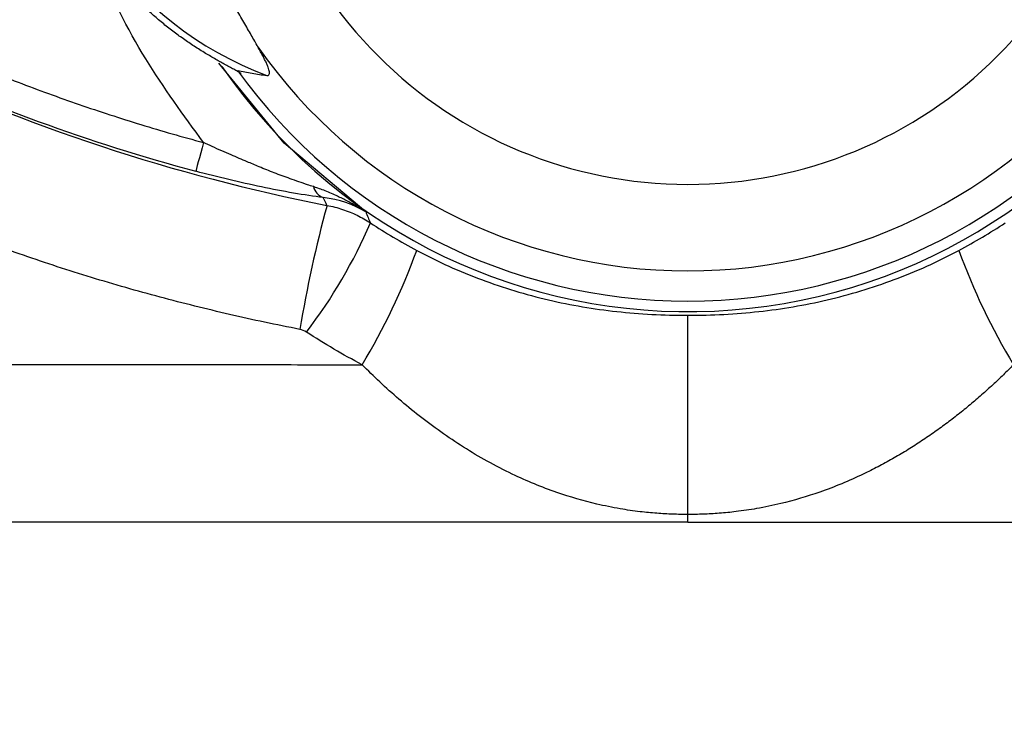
# Model space of a CAD drawing. Header units: millimetres. Extents: x 0 to 864, y 0 to 559.
# Tile 5 of 56: x 140 to 157, y 134 to 146. Entities that reach past the tile are written whole.
import ezdxf

# ---------------------------------------------------------------- set-up
doc = ezdxf.new("R2010")
doc.units = ezdxf.units.MM
doc.layers.add('DIMENSIONS', color=140, linetype='Continuous', lineweight=25)
doc.styles.add('SLDTEXTSTYLE0', font='TXT', dxfattribs={"width": 0.75})
doc.dimstyles.new('SLDDIMSTYLE0', dxfattribs={"dimtxt": 6, "dimasz": 6, "dimexe": 0, "dimexo": 0.0625, "dimgap": 1.5, "dimtad": 0, "dimtih": 1, "dimtoh": 1, "dimdec": 1, "dimrnd": 1e-09, "dimzin": 4, "dimdsep": 46, "dimtxsty": 'SLDTEXTSTYLE0', "dimsah": 1, "dimcen": 0.09, "dimadec": 0, "dimazin": 1, "dimtfac": 1, "dimtdec": 1, "dimtofl": 0, "dimtmove": 0, "dimatfit": 3, "dimfxl": 0, "dimfrac": 2, "dimtolj": 1, "dimtzin": 12, "dimarcsym": 0})

# ---------------------------------------------------------------- blocks, each defined once
blk = doc.blocks.new('_D_3')
at = {"layer": 'DIMENSIONS'}
for p, q in [((100.64, 172.453), (100.64, 111.398)), ((202.64, 172.453), (202.64, 111.398)), ((143.882, 115.456), (142.053, 115.456)), ((142.053, 115.456), (142.053, 105.931)), ((159.398, 115.456), (161.226, 115.456)), ((161.226, 115.456), (161.226, 105.931)), ((100.64, 114.573), (139.009, 114.573)), ((202.64, 114.573), (164.271, 114.573)), ((142.053, 105.931), (143.882, 105.931)), ((161.226, 105.931), (159.398, 105.931))]:
    blk.add_line(p, q, dxfattribs=at)
for points in [[(100.64, 114.573), (106.64, 113.65), (106.64, 115.496)], [(202.64, 114.573), (196.64, 115.496), (196.64, 113.65)]]:
    blk.add_solid(points, dxfattribs=at)
at = {"layer": 'DIMENSIONS', "char_height": 6, "attachment_point": 1, "style": 'SLDTEXTSTYLE0'}
for s, insert in [('102.0', (141.665, 124.409)), ('4.02', (143.882, 113.666))]:
    blk.add_mtext(s, dxfattribs=dict(at, insert=insert))

msp = doc.modelspace()

# ---------------------------------------------------------------- linework, layer by layer
for p, q in [((151.64, 137.351), (151.64, 140.687)), ((151.64, 137.223), (151.64, 137.351))]:
    msp.add_line(p, q)
at = {"flags": 128}
for points in [[(146.242, 142.419), (144.874, 143.57), (143.778, 144.91)], [(143.523, 143.581), (143.499, 143.492), (143.476, 143.406), (143.455, 143.326), (143.436, 143.255), (143.419, 143.195), (143.407, 143.148), (143.398, 143.116), (143.394, 143.1)]]:
    msp.add_lwpolyline(points, dxfattribs=at)
for centre, radius, start, end in [((146.64, 150.223), 5.889, 110.4347, 249.5653), ((151.64, 150.223), 9.475, 214.5102, 327.2885), ((151.64, 150.223), 8.792, 214.9648, 270), ((151.64, 150.223), 8.792, 270, 325.0352), ((151.64, 173.781), 31.77, 244.971, 254.9566), ((151.64, 150.223), 9.298, 215.759, 270), ((151.64, 150.223), 9.298, 270, 324.241), ((145.639, 142.922), 0.286, 196.0852, 247.029), ((166.367, 136.888), 21.526, 164.8076, 170.4712), ((138.319, 145.699), 8.721, 322.6339, 336.5942), ((137.169, 145.349), 10.552, 328.6511, 340.1955), ((166.11, 145.349), 10.551, 199.804, 211.3491)]:
    msp.add_arc(centre, radius, start, end)
for points, knots in [([(151.64, 157.566), (153.587, 157.566), (155.455, 156.792), (158.209, 154.038), (158.983, 152.17), (158.983, 148.276), (158.209, 146.408), (155.455, 143.654), (153.587, 142.88), (149.692, 142.88), (147.825, 143.654), (145.071, 146.408), (144.297, 148.276), (144.297, 152.17), (145.071, 154.038), (147.825, 156.792), (149.692, 157.566), (151.64, 157.566)], [0, 0, 0, 0, 0.125, 0.125, 0.25, 0.25, 0.375, 0.375, 0.5, 0.5, 0.625, 0.625, 0.75, 0.75, 0.875, 0.875, 1, 1, 1, 1]), ([(143.557, 145.075), (143.494, 145.114), (143.368, 145.191), (143.185, 145.316), (143.007, 145.446), (142.834, 145.583), (142.666, 145.726), (142.502, 145.876), (142.214, 146.16), (141.829, 146.609), (141.405, 147.257), (141.067, 147.955), (140.74, 148.934), (140.573, 150.223), (140.741, 151.512), (141.066, 152.489), (141.404, 153.186), (141.828, 153.835), (142.249, 154.326), (142.621, 154.684), (142.917, 154.934), (143.228, 155.165), (143.447, 155.302), (143.557, 155.371)], [0, 0, 0, 0, 0.0179488, 0.0358383, 0.053693, 0.0715371, 0.0893954, 0.1072921, 0.1252516, 0.1877153, 0.2502228, 0.3127656, 0.3753527, 0.5001421, 0.6246292, 0.6870527, 0.7495201, 0.8120549, 0.8746336, 0.9060328, 0.9373058, 0.9685844, 1, 1, 1, 1]), ([(143.523, 143.581), (143.189, 144.039), (142.506, 144.977), (141.925, 146.106), (141.752, 146.766), (141.73, 146.853)], [0, 0, 0, 0, 0.4540526, 0.9286696, 1, 1, 1, 1]), ([(144.435, 145.185), (144.417, 145.216), (144.381, 145.28), (144.323, 145.381), (144.262, 145.487), (144.199, 145.598), (144.132, 145.713), (144.087, 145.791), (144.064, 145.831)], [0, 0, 0, 0, 0.1511702, 0.3085704, 0.4722031, 0.6420313, 0.8179908, 1, 1, 1, 1]), ([(138.409, 145.446), (138.575, 145.37), (138.905, 145.218), (139.405, 145), (139.909, 144.791), (140.415, 144.591), (140.925, 144.4), (141.438, 144.218), (141.954, 144.045), (142.474, 143.881), (142.997, 143.725), (143.348, 143.629), (143.523, 143.581)], [0, 0, 0, 0, 0.100183, 0.200244, 0.300213, 0.400122, 0.5, 0.599878, 0.699787, 0.799756, 0.899817, 1, 1, 1, 1]), ([(144.152, 144.736), (144.15, 144.738), (144.144, 144.743), (144.128, 144.753), (144.106, 144.766), (144.079, 144.781), (144.036, 144.805), (143.974, 144.839), (143.868, 144.897), (143.727, 144.975), (143.615, 145.041), (143.557, 145.075)], [0, 0, 0, 0, 0.043582, 0.089361, 0.138646, 0.19249, 0.251701, 0.369806, 0.501843, 0.741457, 1, 1, 1, 1]), ([(144.584, 144.705), (144.592, 144.704), (144.607, 144.704), (144.622, 144.715), (144.629, 144.734), (144.629, 144.762), (144.621, 144.799), (144.606, 144.844), (144.585, 144.897), (144.556, 144.958), (144.521, 145.027), (144.481, 145.103), (144.45, 145.157), (144.435, 145.185)], [0, 0, 0, 0, 0.0816009, 0.1607911, 0.2391867, 0.3184278, 0.4000619, 0.4854505, 0.5757187, 0.6717468, 0.7741892, 0.8835064, 1, 1, 1, 1]), ([(144.095, 144.79), (144.176, 144.772), (144.341, 144.738), (144.502, 144.716), (144.584, 144.705)], [0, 0, 0, 0, 0.490793, 1, 1, 1, 1]), ([(145.365, 142.842), (145.332, 142.853), (145.205, 142.894), (144.986, 142.97), (144.714, 143.07), (144.473, 143.167), (144.233, 143.268), (143.97, 143.38), (143.726, 143.487), (143.572, 143.559), (143.523, 143.581)], [0, 0, 0, 0, 0.05588, 0.218526, 0.362109, 0.498572, 0.608371, 0.75026, 0.920993, 1, 1, 1, 1]), ([(145.528, 142.658), (145.219, 142.699), (144.857, 142.763), (144.134, 142.913), (143.766, 143), (143.394, 143.1)], [0, 0, 0, 0, 0.5, 0.5, 1, 1, 1, 1]), ([(145.138, 140.452), (144.941, 140.491), (144.547, 140.569), (143.961, 140.7), (143.377, 140.84), (142.796, 140.99), (142.219, 141.15), (141.644, 141.32), (141.073, 141.5), (140.506, 141.69), (139.942, 141.891), (139.381, 142.101), (138.823, 142.321), (138.27, 142.551), (137.719, 142.791), (137.356, 142.959), (137.174, 143.043)], [0, 0, 0, 0, 0.071648, 0.143197, 0.214663, 0.286062, 0.35741, 0.428723, 0.500019, 0.571313, 0.642623, 0.713965, 0.785356, 0.856814, 0.928357, 1, 1, 1, 1]), ([(146.242, 142.419), (146.188, 142.453), (146.081, 142.52), (145.916, 142.611), (145.736, 142.699), (145.577, 142.767), (145.449, 142.814), (145.39, 142.834), (145.365, 142.842)], [0, 0, 0, 0, 0.196884, 0.392065, 0.585571, 0.814223, 0.918579, 1, 1, 1, 1]), ([(145.593, 142.529), (145.637, 142.52), (145.725, 142.502), (145.854, 142.463), (145.979, 142.417), (146.099, 142.364), (146.213, 142.303), (146.286, 142.258), (146.322, 142.235)], [0, 0, 0, 0, 0.1707903, 0.3404376, 0.5085453, 0.6747374, 0.838663, 1, 1, 1, 1]), ([(147.097, 141.774), (147.454, 141.584), (147.816, 141.422), (148.551, 141.148), (148.925, 141.035), (149.684, 140.857), (150.064, 140.793), (150.837, 140.708), (151.229, 140.687), (151.64, 140.687)], [0, 0, 0, 0, 0.25, 0.25, 0.5, 0.5, 0.75, 0.75, 1, 1, 1, 1]), ([(151.64, 140.687), (151.844, 140.687), (152.047, 140.692), (152.442, 140.713), (152.637, 140.729), (153.216, 140.793), (153.597, 140.857), (154.355, 141.035), (154.729, 141.148), (155.464, 141.422), (155.826, 141.584), (156.183, 141.774)], [0, 0, 0, 0, 0.125, 0.125, 0.25, 0.25, 0.5, 0.5, 0.75, 0.75, 1, 1, 1, 1]), ([(114.825, 139.943), (115.051, 139.942), (115.502, 139.939), (116.186, 139.936), (116.876, 139.932), (117.572, 139.929), (118.275, 139.925), (118.984, 139.922), (119.699, 139.919), (120.42, 139.915), (121.147, 139.912), (121.881, 139.909), (122.62, 139.906), (123.365, 139.904), (124.116, 139.901), (124.873, 139.898), (125.635, 139.896), (126.403, 139.893), (127.176, 139.891), (127.954, 139.889), (128.737, 139.887), (129.526, 139.885), (130.32, 139.883), (131.118, 139.881), (131.921, 139.879), (132.729, 139.877), (133.541, 139.875), (134.358, 139.874), (135.179, 139.872), (136.005, 139.871), (136.834, 139.87), (137.667, 139.868), (138.504, 139.867), (139.344, 139.866), (140.188, 139.865), (141.036, 139.864), (141.886, 139.863), (142.74, 139.862), (143.596, 139.862), (144.455, 139.861), (145.317, 139.86), (145.892, 139.86), (146.18, 139.86)], [0, 0, 0, 0, 0.023369, 0.046826, 0.070372, 0.094007, 0.117732, 0.141545, 0.165447, 0.189439, 0.213519, 0.237687, 0.261943, 0.286288, 0.310719, 0.335237, 0.359842, 0.384532, 0.409307, 0.434167, 0.459109, 0.484135, 0.509241, 0.534429, 0.559695, 0.58504, 0.610462, 0.63596, 0.661532, 0.687177, 0.712893, 0.73868, 0.764535, 0.790456, 0.816442, 0.842491, 0.868602, 0.894771, 0.920998, 0.94728, 0.973614, 1, 1, 1, 1]), ([(151.64, 137.351), (151.598, 137.352), (151.513, 137.352), (151.384, 137.356), (151.252, 137.362), (151.117, 137.371), (150.98, 137.382), (150.773, 137.404), (150.482, 137.447), (150.013, 137.543), (149.407, 137.718), (148.801, 137.969), (148.282, 138.237), (147.882, 138.473), (147.502, 138.728), (147.141, 138.997), (146.801, 139.277), (146.481, 139.563), (146.279, 139.762), (146.18, 139.859)], [0, 0, 0, 0, 0.019051, 0.038597, 0.058727, 0.079519, 0.101047, 0.123381, 0.178339, 0.244882, 0.363372, 0.500369, 0.579014, 0.655421, 0.729479, 0.801074, 0.870093, 0.936433, 1, 1, 1, 1]), ([(157.099, 139.86), (157.043, 139.803), (156.927, 139.689), (156.749, 139.52), (156.563, 139.353), (156.37, 139.188), (156.17, 139.025), (155.963, 138.866), (155.749, 138.712), (155.528, 138.562), (155.301, 138.417), (155.067, 138.279), (154.827, 138.149), (154.425, 137.948), (153.888, 137.725), (153.289, 137.549), (152.819, 137.451), (152.475, 137.399), (152.175, 137.37), (151.904, 137.354), (151.726, 137.352), (151.64, 137.351)], [0, 0, 0, 0, 0.036712, 0.0743872, 0.1130087, 0.1525582, 0.1930155, 0.2343597, 0.2765687, 0.3196198, 0.3634902, 0.4081569, 0.4535974, 0.4997897, 0.6336552, 0.7494868, 0.8184554, 0.875109, 0.9194104, 0.960826, 1, 1, 1, 1]), ([(151.64, 137.223), (145.553, 137.223), (139.555, 137.223), (132.173, 137.223), (130.7, 137.223), (127.799, 137.223), (126.37, 137.223), (122.141, 137.223), (119.401, 137.223), (116.749, 137.223)], [0, 0, 0, 0, 0.5, 0.5, 0.625, 0.625, 0.75, 0.75, 1, 1, 1, 1]), ([(151.64, 137.223), (154.669, 137.223), (157.683, 137.223), (163.682, 137.223), (166.677, 137.223), (172.594, 137.223), (175.488, 137.223), (181.123, 137.223), (183.867, 137.223), (186.531, 137.223)], [0, 0, 0, 0, 0.25, 0.25, 0.5, 0.5, 0.75, 0.75, 1, 1, 1, 1])]:
    msp.add_open_spline(points, degree=3, knots=knots)
for points in [[(138.187, 144.97), (140.552, 143.849), (143.021, 143.035), (145.593, 142.529)], [(146.242, 142.419), (146.033, 142.545), (145.799, 142.627), (145.528, 142.658)], [(145.593, 142.529), (145.571, 142.572), (145.549, 142.615), (145.528, 142.658)], [(146.242, 142.419), (146.267, 142.358), (146.294, 142.296), (146.322, 142.235)], [(146.322, 142.235), (146.573, 142.069), (146.831, 141.916), (147.097, 141.774)], [(156.183, 141.774), (156.449, 141.916), (156.707, 142.069), (156.958, 142.235)], [(145.25, 140.407), (145.215, 140.429), (145.178, 140.444), (145.138, 140.452)], [(146.18, 139.86), (145.861, 140.028), (145.551, 140.21), (145.25, 140.407)]]:
    msp.add_open_spline(points, degree=3)

# ---------------------------------------------------------------- dimensions: what is measured, and where the dimension line sits
at = {"layer": 'DIMENSIONS'}
dim = msp.add_linear_dim(base=(202.64, 114.573), p1=(100.64, 173.723), p2=(202.64, 173.723), angle=0, dimstyle='SLDDIMSTYLE0', dxfattribs=at)
dim.commit()
dim.dimension.update_dxf_attribs({"geometry": '_D_3', "text_midpoint": (151.64, 114.573), "dimtype": 160})

doc.saveas('drawing.dxf')
